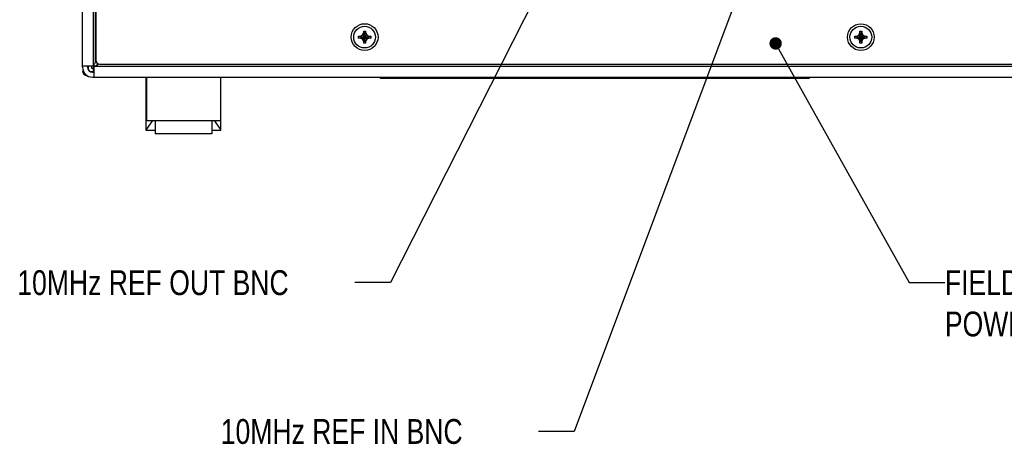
# Model space of a CAD drawing. Header units: inches. Extents: x 0 to 34, y 0 to 22.
# Tile 61 of 76: x 26.1 to 31.1, y 11.8 to 14. Entities that reach past the tile are written whole.
import ezdxf

# ---------------------------------------------------------------- set-up
doc = ezdxf.new("R2010")
doc.units = ezdxf.units.IN
doc.header["$LTSCALE"] = 1.87
doc.header["$MEASUREMENT"] = 0
doc.layers.get('0').update_dxf_attribs({"linetype": 'CONTINUOUS'})
doc.layers.add('DATUMCURVES', color=7, linetype='CONTINUOUS')
doc.layers.add('DETAIL', color=7, linetype='CONTINUOUS')
doc.styles.get("Standard").update_dxf_attribs({"font": 'txt', "width": 0.8})

msp = doc.modelspace()

# ---------------------------------------------------------------- linework, layer by layer
at = {"color": 3, "linetype": 'CONTINUOUS'}
for p, q in [((26.49887, 17.09059), (26.49882, 13.77659)), ((26.45739, 13.74672), (26.45739, 13.74097)), ((26.51882, 13.75659), (31.68782, 13.75651)), ((26.48239, 13.71597), (26.48987, 13.71597)), ((26.48987, 13.73997), (26.48487, 13.73997))]:
    msp.add_line(p, q, dxfattribs=at)
at = {"color": 7, "linetype": 'CONTINUOUS'}
for p, q in [((26.43239, 13.74097), (26.43239, 15.46407)), ((26.48539, 15.46895), (26.48539, 13.74672)), ((27.8229, 13.89731), (27.88375, 13.88783)), ((27.8229, 13.88783), (27.88375, 13.89731)), ((27.82319, 13.89732), (27.83232, 13.89732)), ((27.83232, 13.89732), (27.84262, 13.90327)), ((27.83232, 13.89732), (27.87432, 13.88782)), ((27.83232, 13.88782), (27.87432, 13.89732)), ((27.84262, 13.90327), (27.84857, 13.91357)), ((27.84262, 13.90327), (27.86402, 13.88187)), ((27.84262, 13.88187), (27.86402, 13.90327)), ((27.84857, 13.91357), (27.84857, 13.9227)), ((27.85807, 13.87157), (27.84857, 13.91357)), ((27.84857, 13.87157), (27.85807, 13.91357)), ((27.85806, 13.86214), (27.84858, 13.92299)), ((27.84858, 13.86214), (27.85806, 13.92299)), ((27.85807, 13.9227), (27.85807, 13.91357)), ((27.85807, 13.91357), (27.86402, 13.90327)), ((27.86402, 13.90327), (27.87432, 13.89732)), ((27.87432, 13.89732), (27.88345, 13.89732)), ((30.3229, 13.88779), (30.38375, 13.89727)), ((30.3229, 13.89727), (30.38375, 13.88779)), ((30.32319, 13.89728), (30.33232, 13.89728)), ((30.33232, 13.89728), (30.34262, 13.90323)), ((30.33232, 13.88778), (30.37432, 13.89728)), ((30.33232, 13.89728), (30.37432, 13.88778)), ((30.34262, 13.90323), (30.34857, 13.91353)), ((30.34262, 13.90323), (30.36402, 13.88183)), ((30.34262, 13.88183), (30.36402, 13.90323)), ((30.34857, 13.91353), (30.34857, 13.92266)), ((30.35807, 13.87153), (30.34857, 13.91353)), ((30.34857, 13.87153), (30.35807, 13.91353)), ((30.35806, 13.8621), (30.34858, 13.92296)), ((30.34858, 13.8621), (30.35806, 13.92296)), ((30.35807, 13.92266), (30.35807, 13.91353)), ((30.35807, 13.91353), (30.36402, 13.90323)), ((30.36402, 13.90323), (30.37432, 13.89728)), ((30.37432, 13.89728), (30.38345, 13.89728)), ((27.83232, 13.88782), (27.82319, 13.88782)), ((27.84262, 13.88187), (27.83232, 13.88782)), ((27.84857, 13.87157), (27.84262, 13.88187)), ((27.84857, 13.86244), (27.84857, 13.87157)), ((27.86402, 13.88187), (27.85807, 13.87157)), ((27.85807, 13.87157), (27.85807, 13.86244)), ((27.87432, 13.88782), (27.86402, 13.88187)), ((27.88345, 13.88782), (27.87432, 13.88782)), ((30.33232, 13.88778), (30.32319, 13.88778)), ((30.34262, 13.88183), (30.33232, 13.88778)), ((30.34857, 13.87153), (30.34262, 13.88183)), ((30.34857, 13.8624), (30.34857, 13.87153)), ((30.36402, 13.88183), (30.35807, 13.87153)), ((30.35807, 13.87153), (30.35807, 13.8624)), ((30.37432, 13.88778), (30.36402, 13.88183)), ((30.38345, 13.88778), (30.37432, 13.88778)), ((26.48539, 13.74672), (26.43239, 13.74672)), ((26.45989, 13.74672), (26.45989, 13.73247)), ((26.47739, 13.74672), (26.47739, 13.73622)), ((26.48987, 13.69097), (26.48987, 13.74397)), ((31.71687, 13.74397), (26.48987, 13.74397)), ((26.5, 13.77068), (26.49789, 13.76857)), ((26.50737, 13.76065), (26.50737, 13.75647)), ((26.47228, 13.71997), (26.48988, 13.71981)), ((26.47739, 13.73622), (26.48487, 13.73622)), ((26.48487, 13.73997), (26.48487, 13.72497)), ((26.48987, 13.72497), (26.48487, 13.72497)), ((26.48239, 13.69097), (31.72435, 13.69097)), ((26.75337, 13.42242), (26.75337, 13.69097)), ((26.75462, 13.64868), (26.75337, 13.64868)), ((26.75462, 13.64389), (26.75337, 13.64389)), ((26.75462, 13.69097), (26.75462, 13.47286)), ((27.12712, 13.69097), (27.12712, 13.47286)), ((27.12837, 13.64868), (27.12712, 13.64868)), ((27.12837, 13.64389), (27.12712, 13.64389)), ((27.12837, 13.42242), (27.12837, 13.69097)), ((27.93239, 13.68597), (27.93239, 13.69097)), ((27.93239, 13.68597), (30.09439, 13.68597)), ((30.09439, 13.68597), (30.09439, 13.69097)), ((26.75462, 13.60306), (26.75337, 13.60308)), ((27.12712, 13.60306), (27.12837, 13.60308)), ((26.78537, 13.47286), (26.75337, 13.42752)), ((26.75462, 13.47286), (27.12712, 13.47286)), ((26.79837, 13.47286), (26.79837, 13.40536)), ((27.08337, 13.47286), (27.08337, 13.40536)), ((27.12837, 13.42752), (27.09636, 13.47286)), ((26.79837, 13.42242), (26.75337, 13.42242)), ((27.08337, 13.40536), (26.79837, 13.40536)), ((27.12837, 13.42242), (27.08337, 13.42242))]:
    msp.add_line(p, q, dxfattribs=at)
for centre, radius in [((27.85332, 13.89257), 0.0675), ((27.85332, 13.89257), 0.05475), ((30.35332, 13.89253), 0.0675), ((30.35332, 13.89253), 0.05475)]:
    msp.add_circle(centre, radius, dxfattribs=at)
at = {"color": 3, "linetype": 'CONTINUOUS'}
for centre, radius, start, end in [((26.51882, 13.77659), 0.02, 179.99914, 269.99914), ((26.48239, 13.74097), 0.025, 180, 270)]:
    msp.add_arc(centre, radius, start, end, dxfattribs=at)
at = {"color": 7, "linetype": 'CONTINUOUS'}
for centre, radius, end in [((26.48239, 13.74097), 0.05, 270), ((26.45739, 13.72312), 0.025, 267.5)]:
    msp.add_arc(centre, radius, 180, end, dxfattribs=at)
for points, knots in [([(27.82282, 13.89257), (27.82282, 13.8931), (27.82283, 13.89415), (27.82285, 13.89573), (27.82288, 13.89678), (27.8229, 13.89731)], [0, 0, 0, 0, 0.3349341, 0.6681787, 1, 1, 1, 1]), ([(27.8229, 13.88783), (27.82288, 13.88835), (27.82285, 13.8894), (27.82283, 13.89098), (27.82282, 13.89204), (27.82282, 13.89257)], [0, 0, 0, 0, 0.3317416, 0.6649954, 1, 1, 1, 1]), ([(27.8229, 13.89731), (27.82295, 13.89731), (27.82304, 13.89731), (27.82314, 13.89732), (27.82319, 13.89732)], [0, 0, 0, 0, 0.5001653, 1, 1, 1, 1]), ([(27.84857, 13.9227), (27.84857, 13.92275), (27.84858, 13.92285), (27.84858, 13.92294), (27.84858, 13.92299)], [0, 0, 0, 0, 0.4998399, 1, 1, 1, 1]), ([(27.84858, 13.92299), (27.84963, 13.92303), (27.85174, 13.92307), (27.8549, 13.92307), (27.85701, 13.92303), (27.85806, 13.92299)], [0, 0, 0, 0, 0.332868, 0.6671321, 1, 1, 1, 1]), ([(27.85806, 13.92299), (27.85806, 13.92294), (27.85807, 13.92285), (27.85807, 13.92275), (27.85807, 13.9227)], [0, 0, 0, 0, 0.5001653, 1, 1, 1, 1]), ([(27.88345, 13.89732), (27.8835, 13.89732), (27.8836, 13.89731), (27.8837, 13.89731), (27.88375, 13.89731)], [0, 0, 0, 0, 0.4998399, 1, 1, 1, 1]), ([(27.88375, 13.89731), (27.88376, 13.89678), (27.88379, 13.89573), (27.88382, 13.89415), (27.88382, 13.8931), (27.88382, 13.89257)], [0, 0, 0, 0, 0.3317416, 0.6649954, 1, 1, 1, 1]), ([(27.88382, 13.89257), (27.88382, 13.89204), (27.88382, 13.89098), (27.88379, 13.8894), (27.88376, 13.88835), (27.88375, 13.88783)], [0, 0, 0, 0, 0.3349341, 0.6681787, 1, 1, 1, 1]), ([(30.32282, 13.89253), (30.32282, 13.89306), (30.32283, 13.89412), (30.32285, 13.8957), (30.32288, 13.89675), (30.3229, 13.89727)], [0, 0, 0, 0, 0.3349341, 0.6681787, 1, 1, 1, 1]), ([(30.3229, 13.88779), (30.32288, 13.88832), (30.32285, 13.88937), (30.32283, 13.89095), (30.32282, 13.892), (30.32282, 13.89253)], [0, 0, 0, 0, 0.3317416, 0.6649954, 1, 1, 1, 1]), ([(30.3229, 13.89727), (30.32295, 13.89727), (30.32304, 13.89728), (30.32314, 13.89728), (30.32319, 13.89728)], [0, 0, 0, 0, 0.5001653, 1, 1, 1, 1]), ([(30.34857, 13.92266), (30.34857, 13.92271), (30.34858, 13.92281), (30.34858, 13.92291), (30.34858, 13.92296)], [0, 0, 0, 0, 0.4998399, 1, 1, 1, 1]), ([(30.34858, 13.92296), (30.34963, 13.92299), (30.35174, 13.92303), (30.3549, 13.92303), (30.35701, 13.92299), (30.35806, 13.92296)], [0, 0, 0, 0, 0.332868, 0.6671321, 1, 1, 1, 1]), ([(30.35806, 13.92296), (30.35806, 13.92291), (30.35807, 13.92281), (30.35807, 13.92271), (30.35807, 13.92266)], [0, 0, 0, 0, 0.5001653, 1, 1, 1, 1]), ([(30.38345, 13.89728), (30.3835, 13.89728), (30.3836, 13.89728), (30.3837, 13.89727), (30.38375, 13.89727)], [0, 0, 0, 0, 0.4998399, 1, 1, 1, 1]), ([(30.38375, 13.89727), (30.38376, 13.89675), (30.38379, 13.8957), (30.38382, 13.89412), (30.38382, 13.89306), (30.38382, 13.89253)], [0, 0, 0, 0, 0.3317416, 0.6649954, 1, 1, 1, 1]), ([(30.38382, 13.89253), (30.38382, 13.892), (30.38382, 13.89095), (30.38379, 13.88937), (30.38376, 13.88832), (30.38375, 13.88779)], [0, 0, 0, 0, 0.3349341, 0.6681787, 1, 1, 1, 1]), ([(27.82319, 13.88782), (27.82314, 13.88782), (27.82304, 13.88782), (27.82295, 13.88783), (27.8229, 13.88783)], [0, 0, 0, 0, 0.4998399, 1, 1, 1, 1]), ([(27.84858, 13.86214), (27.84858, 13.86219), (27.84858, 13.86229), (27.84857, 13.86239), (27.84857, 13.86244)], [0, 0, 0, 0, 0.5001653, 1, 1, 1, 1]), ([(27.85806, 13.86214), (27.85701, 13.86211), (27.8549, 13.86207), (27.85174, 13.86207), (27.84963, 13.86211), (27.84858, 13.86214)], [0, 0, 0, 0, 0.332868, 0.6671321, 1, 1, 1, 1]), ([(27.85807, 13.86244), (27.85807, 13.86239), (27.85807, 13.86229), (27.85806, 13.86219), (27.85806, 13.86214)], [0, 0, 0, 0, 0.4998399, 1, 1, 1, 1]), ([(27.88375, 13.88783), (27.8837, 13.88783), (27.8836, 13.88782), (27.8835, 13.88782), (27.88345, 13.88782)], [0, 0, 0, 0, 0.5001653, 1, 1, 1, 1]), ([(30.32319, 13.88778), (30.32314, 13.88778), (30.32304, 13.88779), (30.32295, 13.88779), (30.3229, 13.88779)], [0, 0, 0, 0, 0.4998399, 1, 1, 1, 1]), ([(30.34858, 13.8621), (30.34858, 13.86215), (30.34858, 13.86225), (30.34857, 13.86235), (30.34857, 13.8624)], [0, 0, 0, 0, 0.5001653, 1, 1, 1, 1]), ([(30.35806, 13.8621), (30.35701, 13.86207), (30.3549, 13.86203), (30.35174, 13.86203), (30.34963, 13.86207), (30.34858, 13.8621)], [0, 0, 0, 0, 0.332868, 0.6671321, 1, 1, 1, 1]), ([(30.35807, 13.8624), (30.35807, 13.86235), (30.35807, 13.86225), (30.35806, 13.86215), (30.35806, 13.8621)], [0, 0, 0, 0, 0.4998399, 1, 1, 1, 1]), ([(30.38375, 13.88779), (30.3837, 13.88779), (30.3836, 13.88779), (30.3835, 13.88778), (30.38345, 13.88778)], [0, 0, 0, 0, 0.5001653, 1, 1, 1, 1]), ([(26.49354, 13.76129), (26.49217, 13.75891), (26.48963, 13.7542), (26.48767, 13.74921), (26.48694, 13.74672)], [0, 0, 0, 0, 0.5134674, 1, 1, 1, 1])]:
    msp.add_open_spline(points, degree=3, knots=knots, dxfattribs=at)
for points in [[(26.48987, 13.74552), (26.49236, 13.74625), (26.49479, 13.74721), (26.49715, 13.7483)], [(26.49789, 13.76857), (26.49641, 13.76616), (26.49494, 13.76374), (26.49354, 13.76129)], [(26.49715, 13.7483), (26.49964, 13.74945), (26.50206, 13.75076), (26.50443, 13.75212)], [(26.50443, 13.75212), (26.50525, 13.75259), (26.50606, 13.75306), (26.50687, 13.75354)], [(26.50687, 13.75354), (26.50849, 13.7545), (26.5101, 13.75549), (26.51172, 13.75647)]]:
    msp.add_open_spline(points, degree=3, dxfattribs=at)
at = {"layer": 'DATUMCURVES', "color": 40, "linetype": 'CONTINUOUS'}
for p, q in [((26.49789, 13.76857), (26.49789, 15.46895)), ((26.5, 13.77068), (26.49789, 13.76857)), ((26.51172, 13.75647), (26.51299, 13.75775))]:
    msp.add_line(p, q, dxfattribs=at)
at = {"layer": 'DETAIL', "color": 2, "linetype": 'CONTINUOUS'}
for p, q in [((29.73398, 16.10438), (27.98342, 12.65536)), ((30.48398, 16.10437), (28.90848, 11.90536)), ((29.93921, 13.83352), (30.59684, 12.65536)), ((27.98342, 12.65536), (27.80342, 12.65536)), ((30.59684, 12.65536), (30.77684, 12.65536)), ((28.90848, 11.90536), (28.72848, 11.90536))]:
    msp.add_line(p, q, dxfattribs=at)
at = {"layer": 'DETAIL', "color": 2, "linetype": 'CONTINUOUS', "const_width": 0.03125}
msp.add_lwpolyline([(29.90835, 13.86081, 1), (29.9396, 13.86081, 1)], format="xyb", close=True, dxfattribs=at)

# ---------------------------------------------------------------- texts
at = {"layer": 'DETAIL', "color": 2, "linetype": 'CONTINUOUS', "width": 0.8}
for s, p in [('10MHz REF OUT BNC', (26.10342, 12.59286)), ('10MHz REF IN BNC', (27.12848, 11.84286))]:
    msp.add_text(s, height=0.125, dxfattribs=at).set_placement(p)
at = {"layer": 'DETAIL', "color": 2, "linetype": 'CONTINUOUS', "insert": (30.77684, 12.71786), "char_height": 0.125, "width": 2, "attachment_point": 1}
msp.add_mtext('FIELD REPLACEABLE\\PPOWER SUPPLY SHUTTLE', dxfattribs=at)

doc.saveas('drawing.dxf')
